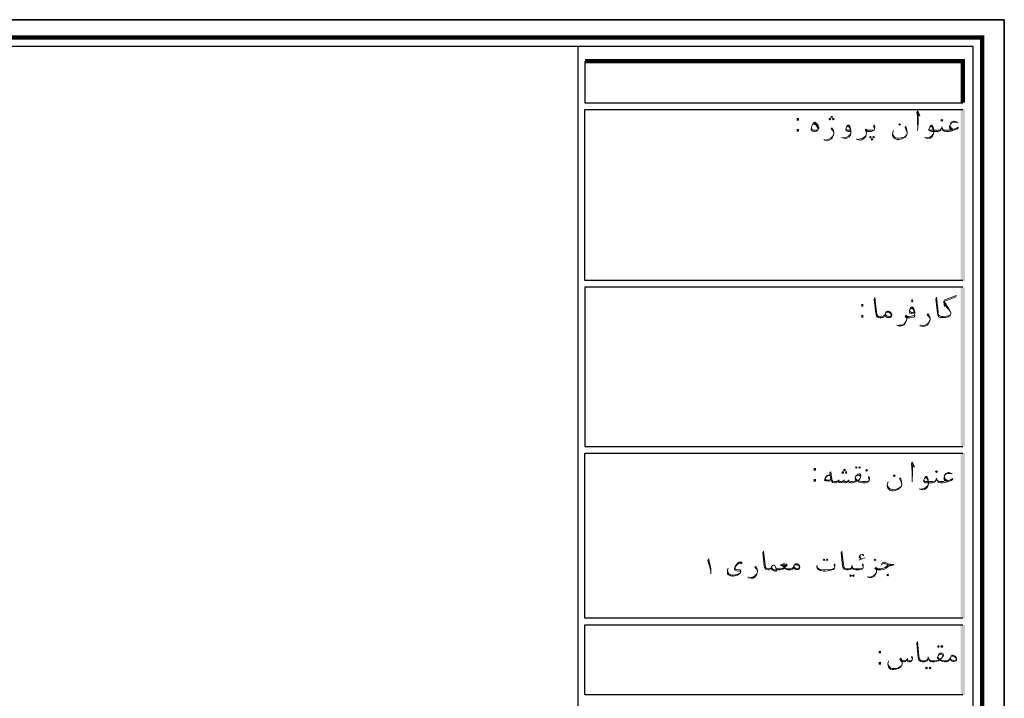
# Model space of a CAD drawing. Header units: metres. Extents: x -18 to 342, y 4 to 63.
# Tile 173 of 173: x 312 to 342, y 43 to 63. Entities that reach past the tile are written whole.
import ezdxf

# ---------------------------------------------------------------- set-up
doc = ezdxf.new("R2010")
doc.units = ezdxf.units.M
doc.header["$MEASUREMENT"] = 0
for name, color, linetype in [('PDF_KADR', 7, 'Continuous'), ('PDF_Text', 7, 'Continuous'), ('PDF_textt', 7, 'Continuous')]:
    doc.layers.add(name, color=color, linetype=linetype)
doc.styles.add('PDF B Mitra', font='BMITRA.TTF')

msp = doc.modelspace()

# ---------------------------------------------------------------- linework, layer by layer
at = {"layer": 'PDF_KADR', "lineweight": 25}
for points in [[(257.61, 4.013), (341.7, 4.013), (341.7, 63.476), (257.61, 63.476)], [(257.61, 63.476), (341.7, 63.476), (341.7, 4.013), (257.61, 4.013)], [(258.428, 4.832), (340.756, 4.832), (340.756, 62.657), (258.428, 62.657)]]:
    msp.add_lwpolyline(points, close=True, dxfattribs=at)
at = {"layer": 'PDF_KADR', "lineweight": 0, "const_width": 0.135}
msp.add_lwpolyline([(258.149, 62.937), (258.149, 4.552), (341.026, 4.552), (341.026, 62.937)], close=True, dxfattribs=at)
at = {"layer": 'PDF_KADR', "lineweight": 25}
for points in [[(328.765, 4.832), (328.765, 62.657)], [(328.967, 62.214), (328.967, 60.953), (340.438, 60.953)], [(340.438, 55.55), (328.967, 55.55), (328.967, 60.75), (340.438, 60.75)], [(340.438, 55.347), (328.967, 55.347), (328.967, 50.512), (340.438, 50.512)], [(340.438, 45.292), (328.967, 45.292), (328.967, 50.31), (340.438, 50.31)], [(340.438, 42.962), (328.967, 42.962), (328.967, 45.09), (340.438, 45.09)]]:
    msp.add_lwpolyline(points, dxfattribs=at)
at = {"layer": 'PDF_KADR', "lineweight": 0, "const_width": 0.135}
msp.add_lwpolyline([(340.438, 60.953), (340.438, 62.214), (328.967, 62.214)], dxfattribs=at)
at = {"layer": 'PDF_KADR', "transparency": 33554559}
for points in [[(340.371, 55.55), (340.505, 55.55), (340.371, 60.75)], [(340.505, 55.55), (340.371, 60.75), (340.505, 60.75)], [(340.371, 50.512), (340.505, 50.512), (340.371, 55.347)], [(340.505, 50.512), (340.371, 55.347), (340.505, 55.347)], [(340.371, 45.292), (340.505, 45.292), (340.371, 50.31)], [(340.505, 45.292), (340.371, 50.31), (340.505, 50.31)], [(340.371, 42.962), (340.505, 42.962), (340.371, 45.09)], [(340.505, 42.962), (340.371, 45.09), (340.505, 45.09)]]:
    msp.add_solid(points, dxfattribs=at)
at = {"layer": 'PDF_textt', "lineweight": 20}
for points in [[(339.051, 60.635), (339.138, 60.558), (339.07, 60.712), (339.041, 60.654), (339.061, 60.539), (339.061, 60.394), (339.07, 60.192), (339.061, 60.105)], [(339.07, 60.192), (339.08, 60.336), (339.08, 60.567), (339.07, 60.673)], [(340.284, 60.346), (340.236, 60.375), (340.178, 60.394), (340.159, 60.394), (340.101, 60.365), (340.062, 60.317), (340.034, 60.25), (340.034, 60.211), (340.043, 60.173), (340.072, 60.124), (340.053, 60.124), (340.005, 60.115), (339.976, 60.115), (339.918, 60.115), (339.86, 60.124), (339.841, 60.134), (339.822, 60.163)], [(336.027, 60.124), (335.969, 60.115), (335.931, 60.115), (335.892, 60.124), (335.854, 60.144), (335.844, 60.211)], [(335.902, 60.317), (335.94, 60.298), (335.988, 60.269), (336.017, 60.221), (336.046, 60.173), (336.046, 60.144)], [(335.931, 60.346), (335.979, 60.307), (336.017, 60.259), (336.037, 60.23)], [(336.528, 60.038), (336.508, 60.076), (336.48, 60.124), (336.441, 60.163), (336.47, 60.192), (336.489, 60.153), (336.518, 60.105), (336.528, 60.047), (336.528, 60.028), (336.518, 59.97), (336.489, 59.912), (336.451, 59.855), (336.383, 59.816), (336.316, 59.807), (336.248, 59.816), (336.22, 59.835)], [(337.029, 60.086), (337, 60.076), (336.961, 60.076), (336.932, 60.086), (336.913, 60.095), (336.894, 60.115), (336.884, 60.134), (336.884, 60.153), (336.913, 60.211), (336.952, 60.259), (336.961, 60.269), (336.98, 60.269), (337.009, 60.24), (337.029, 60.173), (337.038, 60.105), (337.038, 60.047), (337.029, 59.98), (336.99, 59.922), (336.923, 59.874), (336.855, 59.864), (336.788, 59.884), (336.759, 59.893)], [(336.913, 60.211), (336.932, 60.221), (336.952, 60.23), (336.971, 60.23), (337, 60.201), (337.019, 60.153), (337.029, 60.124), (337.038, 60.047), (337.029, 59.999), (336.98, 59.951), (336.913, 59.903), (336.846, 59.893), (336.797, 59.884)], [(337.029, 60.124), (336.99, 60.115), (336.952, 60.115), (336.923, 60.124), (336.903, 60.134), (336.894, 60.163)], [(337.761, 60.153), (337.761, 60.182), (337.751, 60.211), (337.732, 60.24), (337.751, 60.278), (337.761, 60.25), (337.77, 60.211), (337.77, 60.192), (337.761, 60.153), (337.751, 60.124), (337.732, 60.105), (337.693, 60.086), (337.645, 60.076), (337.578, 60.076), (337.549, 60.076), (337.52, 60.086), (337.52, 60.047), (337.51, 59.99), (337.491, 59.932), (337.443, 59.874), (337.375, 59.826), (337.308, 59.816), (337.24, 59.835), (337.212, 59.855)], [(337.52, 60.047), (337.51, 60.076), (337.501, 60.105), (337.472, 60.124), (337.501, 60.153), (337.539, 60.124), (337.568, 60.115), (337.578, 60.115), (337.655, 60.115), (337.732, 60.124), (337.751, 60.124)], [(337.549, 60.095), (337.51, 60.115), (337.491, 60.134)], [(338.753, 60.038), (338.724, 60.124), (338.685, 60.211), (338.714, 60.23), (338.743, 60.124), (338.753, 60.047), (338.753, 60.028), (338.743, 59.98), (338.733, 59.97), (338.685, 59.912), (338.627, 59.874), (338.55, 59.845), (338.493, 59.835), (338.444, 59.835), (338.387, 59.855), (338.358, 59.884), (338.329, 59.912), (338.31, 59.97), (338.31, 59.999), (338.319, 60.057), (338.338, 60.105)], [(340.043, 60.269), (340.053, 60.23), (340.082, 60.192), (340.139, 60.144), (340.236, 60.182), (340.303, 60.211), (340.294, 60.182), (340.245, 60.153), (340.13, 60.105), (340.082, 60.086), (340.005, 60.076), (339.976, 60.076), (339.918, 60.076), (339.879, 60.086), (339.841, 60.105), (339.831, 60.124), (339.812, 60.173), (339.802, 60.221), (339.793, 60.173), (339.773, 60.124), (339.764, 60.105), (339.725, 60.086), (339.687, 60.076), (339.629, 60.076), (339.485, 60.076), (339.456, 60.086), (339.436, 60.095), (339.417, 60.115), (339.407, 60.134), (339.407, 60.153), (339.436, 60.211), (339.465, 60.259), (339.485, 60.269), (339.504, 60.269), (339.533, 60.24), (339.552, 60.173), (339.562, 60.105), (339.562, 60.047), (339.542, 59.98), (339.513, 59.922), (339.446, 59.874), (339.379, 59.864), (339.302, 59.884), (339.282, 59.893)], [(339.436, 60.211), (339.456, 60.221), (339.475, 60.23), (339.494, 60.23), (339.523, 60.201), (339.533, 60.153), (339.542, 60.124), (339.562, 60.047), (339.542, 59.999), (339.504, 59.951), (339.436, 59.903), (339.369, 59.893), (339.311, 59.884)], [(339.783, 60.163), (339.764, 60.134), (339.745, 60.124), (339.687, 60.115), (339.629, 60.115), (339.475, 60.115), (339.446, 60.124), (339.427, 60.134), (339.417, 60.163)], [(340.12, 60.115), (340.082, 60.163), (340.043, 60.211)], [(340.062, 60.307), (340.101, 60.346), (340.168, 60.365), (340.217, 60.365), (340.265, 60.356)], [(336.248, 59.816), (336.306, 59.826), (336.374, 59.845), (336.441, 59.884), (336.489, 59.932), (336.518, 59.97)], [(337.25, 59.835), (337.298, 59.845), (337.366, 59.864), (337.433, 59.893), (337.491, 59.951), (337.51, 59.99)], [(338.319, 59.999), (338.329, 59.97), (338.358, 59.922), (338.396, 59.893), (338.444, 59.874), (338.483, 59.874), (338.57, 59.884), (338.627, 59.893), (338.676, 59.922), (338.733, 59.97)], [(338.069, 54.5), (338.049, 54.461), (338.04, 54.442), (338.011, 54.432), (337.963, 54.423), (337.934, 54.423), (337.924, 54.423), (337.886, 54.432), (337.847, 54.442), (337.818, 54.471), (337.809, 54.509), (337.799, 54.548), (337.751, 54.972), (337.77, 55.039), (337.818, 54.586), (337.828, 54.529), (337.838, 54.509), (337.857, 54.48), (337.886, 54.461), (337.924, 54.452), (337.934, 54.452), (337.972, 54.452), (338.03, 54.471), (338.059, 54.5), (338.078, 54.519)], [(340.053, 54.5), (339.995, 54.48), (339.937, 54.471), (339.841, 54.461), (339.802, 54.461), (339.793, 54.461), (339.764, 54.471), (339.725, 54.49), (339.706, 54.509), (339.696, 54.538), (339.687, 54.596), (339.639, 55.049), (339.619, 54.981), (339.668, 54.558), (339.677, 54.509), (339.687, 54.48), (339.716, 54.452), (339.754, 54.432), (339.793, 54.432), (339.802, 54.432), (339.841, 54.432), (339.918, 54.432), (339.995, 54.452), (340.024, 54.471), (340.053, 54.5), (340.072, 54.548), (340.072, 54.567), (340.062, 54.606), (340.005, 54.712), (339.879, 54.914), (340.226, 55.058), (340.236, 55.097), (339.879, 54.952), (339.86, 54.885), (339.889, 54.76), (339.879, 54.914)], [(338.984, 54.586), (338.955, 54.567), (338.926, 54.558), (338.887, 54.548), (338.859, 54.548), (338.83, 54.558), (338.82, 54.577), (338.82, 54.586), (338.82, 54.644), (338.839, 54.692), (338.868, 54.741), (338.897, 54.75), (338.907, 54.75), (338.926, 54.741), (338.955, 54.692), (338.974, 54.635), (338.984, 54.586), (338.984, 54.548), (338.974, 54.509), (338.916, 54.48), (338.878, 54.471), (338.791, 54.461), (338.772, 54.461)], [(338.839, 54.673), (338.878, 54.712), (338.907, 54.721), (338.926, 54.692), (338.964, 54.635), (338.964, 54.606), (338.955, 54.586), (338.936, 54.586), (338.907, 54.577), (338.878, 54.577), (338.859, 54.586), (338.839, 54.615)], [(339.889, 54.856), (339.956, 54.76)], [(339.889, 54.818), (339.995, 54.692), (340.062, 54.606)], [(338.098, 54.558), (338.117, 54.586), (338.146, 54.586), (338.175, 54.586), (338.204, 54.586), (338.213, 54.577), (338.242, 54.548), (338.261, 54.509), (338.261, 54.5), (338.242, 54.461), (338.223, 54.452), (338.184, 54.461), (338.117, 54.49), (338.088, 54.519)], [(338.984, 54.5), (338.984, 54.471), (338.955, 54.442), (338.897, 54.432), (338.82, 54.423), (338.791, 54.423), (338.762, 54.423), (338.743, 54.432), (338.743, 54.384), (338.733, 54.336), (338.704, 54.269), (338.666, 54.211), (338.589, 54.172), (338.521, 54.163), (338.454, 54.182), (338.435, 54.192)], [(338.743, 54.394), (338.733, 54.423), (338.714, 54.442), (338.685, 54.461), (338.714, 54.5), (338.753, 54.461), (338.781, 54.452), (338.791, 54.452)], [(338.762, 54.432), (338.733, 54.452), (338.704, 54.48)], [(339.446, 54.384), (339.427, 54.432), (339.398, 54.471), (339.359, 54.509), (339.379, 54.538), (339.407, 54.509), (339.436, 54.452), (339.446, 54.403), (339.446, 54.375), (339.436, 54.326), (339.407, 54.269), (339.369, 54.201), (339.292, 54.163), (339.224, 54.153), (339.157, 54.172), (339.138, 54.192)], [(338.464, 54.182), (338.512, 54.192), (338.589, 54.201), (338.656, 54.24), (338.704, 54.288), (338.733, 54.336)], [(339.167, 54.172), (339.215, 54.182), (339.292, 54.192), (339.359, 54.23), (339.407, 54.278), (339.436, 54.326)], [(338.887, 49.963), (338.974, 49.886), (338.907, 50.041), (338.878, 49.983), (338.897, 49.867), (338.907, 49.723), (338.907, 49.52), (338.907, 49.434)], [(338.907, 49.52), (338.916, 49.665), (338.916, 49.896), (338.907, 50.012)], [(336.412, 49.636), (336.345, 49.636), (336.325, 49.626), (336.306, 49.617), (336.258, 49.549), (336.239, 49.492), (336.239, 49.482), (336.268, 49.463), (336.364, 49.453), (336.374, 49.453), (336.431, 49.511)], [(336.412, 49.626), (336.335, 49.617), (336.306, 49.597), (336.258, 49.54), (336.258, 49.53), (336.268, 49.511), (336.297, 49.501), (336.403, 49.492), (336.431, 49.52)], [(337.597, 49.482), (337.597, 49.511), (337.587, 49.54), (337.578, 49.569), (337.587, 49.607), (337.597, 49.578), (337.606, 49.54), (337.606, 49.52), (337.597, 49.482), (337.587, 49.463), (337.568, 49.434), (337.529, 49.414), (337.481, 49.405), (337.414, 49.405), (337.395, 49.405), (337.337, 49.414), (337.279, 49.434), (337.26, 49.453), (337.25, 49.463), (337.221, 49.453), (337.183, 49.434), (337.135, 49.414), (337.086, 49.405), (337.067, 49.405), (337.038, 49.405), (337, 49.414), (336.971, 49.434), (336.952, 49.463), (336.942, 49.434), (336.913, 49.414), (336.884, 49.405), (336.874, 49.405), (336.836, 49.414), (336.817, 49.434), (336.807, 49.463), (336.788, 49.434), (336.759, 49.414), (336.72, 49.405), (336.711, 49.405), (336.682, 49.414), (336.663, 49.434), (336.643, 49.463), (336.624, 49.434), (336.595, 49.414), (336.566, 49.405), (336.557, 49.405), (336.547, 49.405), (336.499, 49.414), (336.47, 49.434), (336.451, 49.463), (336.431, 49.511), (336.403, 49.713), (336.431, 49.742), (336.46, 49.52), (336.47, 49.482), (336.48, 49.463), (336.499, 49.453), (336.547, 49.443), (336.557, 49.443), (336.576, 49.443), (336.614, 49.453), (336.643, 49.463), (336.663, 49.482), (336.682, 49.463), (336.72, 49.443), (336.74, 49.443), (336.788, 49.453), (336.807, 49.463), (336.826, 49.482), (336.855, 49.453), (336.874, 49.443), (336.913, 49.443), (336.952, 49.463), (336.971, 49.482), (336.98, 49.463), (337.009, 49.453), (337.038, 49.443), (337.067, 49.443), (337.086, 49.443), (337.163, 49.453), (337.221, 49.463), (337.183, 49.501), (337.173, 49.53), (337.173, 49.54), (337.183, 49.597), (337.221, 49.636), (337.26, 49.665), (337.298, 49.675), (337.318, 49.675), (337.337, 49.655), (337.346, 49.617), (337.346, 49.607), (337.337, 49.559), (337.298, 49.511), (337.26, 49.472), (337.289, 49.463), (337.327, 49.453), (337.395, 49.443), (337.414, 49.443), (337.491, 49.443), (337.568, 49.453), (337.587, 49.463)], [(337.337, 49.559), (337.337, 49.597), (337.318, 49.626), (337.298, 49.636), (337.279, 49.636), (337.221, 49.617), (337.183, 49.597)], [(340.12, 49.675), (340.072, 49.703), (340.014, 49.723), (339.995, 49.723), (339.937, 49.694), (339.899, 49.646), (339.87, 49.578), (339.87, 49.54), (339.879, 49.501), (339.908, 49.463), (339.889, 49.453), (339.841, 49.443), (339.812, 49.443), (339.754, 49.443), (339.696, 49.453), (339.677, 49.463), (339.658, 49.492)], [(339.899, 49.636), (339.937, 49.675), (340.005, 49.694), (340.053, 49.694), (340.101, 49.684)], [(336.364, 49.463), (336.258, 49.492)], [(336.672, 49.501), (336.663, 49.482)], [(336.836, 49.501), (336.826, 49.482)], [(336.98, 49.501), (336.971, 49.482)], [(337.183, 49.559), (337.183, 49.54), (337.212, 49.511), (337.26, 49.472)], [(338.589, 49.366), (338.56, 49.453), (338.521, 49.54), (338.55, 49.559), (338.579, 49.453), (338.589, 49.376), (338.589, 49.357), (338.579, 49.309), (338.57, 49.299), (338.521, 49.241), (338.464, 49.203), (338.387, 49.174), (338.329, 49.164), (338.281, 49.164), (338.223, 49.183), (338.194, 49.212), (338.165, 49.241), (338.146, 49.309), (338.146, 49.328), (338.155, 49.386), (338.175, 49.434)], [(338.155, 49.328), (338.165, 49.299), (338.194, 49.251), (338.232, 49.222), (338.281, 49.203), (338.319, 49.203), (338.406, 49.212), (338.464, 49.222), (338.512, 49.251), (338.57, 49.299)], [(339.879, 49.597), (339.889, 49.559), (339.918, 49.52), (339.976, 49.472), (340.082, 49.511), (340.139, 49.54), (340.13, 49.511), (340.082, 49.482), (339.966, 49.434), (339.918, 49.414), (339.841, 49.405), (339.812, 49.405), (339.764, 49.405), (339.716, 49.414), (339.687, 49.434), (339.668, 49.463), (339.648, 49.501), (339.639, 49.549), (339.629, 49.501), (339.61, 49.463), (339.6, 49.434), (339.562, 49.414), (339.523, 49.405), (339.465, 49.405), (339.321, 49.405), (339.292, 49.414), (339.273, 49.424), (339.253, 49.443), (339.244, 49.463), (339.244, 49.482), (339.273, 49.54), (339.302, 49.588), (339.321, 49.597), (339.34, 49.597), (339.369, 49.569), (339.388, 49.501), (339.398, 49.434), (339.398, 49.376), (339.379, 49.309), (339.35, 49.251), (339.282, 49.203), (339.215, 49.193), (339.138, 49.212), (339.119, 49.222)], [(339.273, 49.54), (339.292, 49.549), (339.311, 49.559), (339.33, 49.559), (339.359, 49.53), (339.379, 49.482), (339.379, 49.463), (339.398, 49.376), (339.379, 49.328), (339.34, 49.28), (339.273, 49.231), (339.205, 49.222), (339.147, 49.212)], [(339.619, 49.492), (339.61, 49.463), (339.581, 49.453), (339.533, 49.443), (339.465, 49.443), (339.311, 49.443), (339.282, 49.453), (339.263, 49.463), (339.253, 49.492)], [(339.956, 49.443), (339.918, 49.492), (339.879, 49.54)], [(335.305, 46.833), (335.285, 46.804), (335.266, 46.785), (335.247, 46.776), (335.208, 46.766), (335.17, 46.766), (335.131, 46.766), (335.083, 46.776), (335.045, 46.795), (335.025, 46.824), (334.996, 46.804), (334.977, 46.785), (334.939, 46.776), (334.881, 46.766), (334.852, 46.766), (334.842, 46.766), (334.813, 46.776), (334.785, 46.785), (334.765, 46.824), (334.736, 46.891), (334.717, 46.91), (334.707, 46.91), (334.688, 46.91), (334.679, 46.91), (334.659, 46.891), (334.63, 46.853), (334.611, 46.814), (334.592, 46.795), (334.582, 46.785), (334.563, 46.776), (334.544, 46.766), (334.534, 46.766), (334.496, 46.776), (334.457, 46.785), (334.438, 46.814), (334.419, 46.843), (334.409, 46.881), (334.37, 47.276), (334.39, 47.334), (334.438, 46.92), (334.447, 46.862), (334.447, 46.843), (334.467, 46.814), (334.496, 46.804), (334.534, 46.795), (334.544, 46.795), (334.582, 46.804), (334.602, 46.814), (334.611, 46.814)], [(337.414, 46.833), (337.414, 46.862), (337.404, 46.891), (337.385, 46.91), (337.404, 46.949), (337.414, 46.92), (337.414, 46.881), (337.414, 46.862), (337.414, 46.833), (337.404, 46.814), (337.375, 46.785), (337.346, 46.776), (337.298, 46.766), (337.231, 46.766), (337.192, 46.766), (337.144, 46.776), (337.115, 46.785), (337.096, 46.814), (337.086, 46.853), (337.077, 46.901), (337.067, 46.853), (337.057, 46.814), (337.038, 46.785), (337.009, 46.776), (336.961, 46.766), (336.923, 46.766), (336.913, 46.766), (336.874, 46.776), (336.836, 46.785), (336.817, 46.814), (336.797, 46.843), (336.788, 46.881), (336.749, 47.276), (336.769, 47.334), (336.817, 46.92), (336.826, 46.862), (336.826, 46.843), (336.846, 46.814), (336.874, 46.804), (336.913, 46.795), (336.923, 46.795), (336.971, 46.795), (337.019, 46.804), (337.048, 46.814), (337.057, 46.843)], [(337.404, 47.219), (337.414, 47.19), (337.433, 47.199), (337.423, 47.219), (337.404, 47.228), (337.385, 47.228), (337.337, 47.219), (337.308, 47.18), (337.298, 47.161), (337.298, 47.142), (337.327, 47.113), (337.366, 47.084), (337.279, 47.055), (337.366, 47.084), (337.472, 47.132)], [(332.791, 46.641), (332.791, 46.679), (332.791, 46.727), (332.772, 46.814), (332.752, 46.881), (332.723, 46.978), (332.695, 47.045), (332.723, 47.093), (332.743, 47.026), (332.762, 46.949), (332.781, 46.853), (332.791, 46.785), (332.791, 46.679)], [(332.714, 47.055), (332.743, 46.949)], [(333.715, 46.968), (333.696, 46.987), (333.658, 46.968), (333.619, 46.949), (333.571, 46.91), (333.552, 46.872), (333.532, 46.843), (333.523, 46.804), (333.542, 46.785), (333.581, 46.776), (333.677, 46.766), (333.696, 46.756), (333.706, 46.737), (333.706, 46.708), (333.696, 46.679), (333.677, 46.65), (333.638, 46.631), (333.6, 46.602), (333.552, 46.593), (333.523, 46.583), (333.465, 46.573), (333.446, 46.573), (333.388, 46.583), (333.369, 46.593), (333.33, 46.612), (333.301, 46.641), (333.292, 46.679), (333.301, 46.766), (333.321, 46.814)], [(333.687, 46.968), (333.706, 46.949), (333.735, 46.959), (333.735, 46.997), (333.706, 47.007), (333.687, 47.007), (333.638, 46.997), (333.619, 46.978), (333.581, 46.939), (333.552, 46.891), (333.523, 46.843), (333.513, 46.804), (333.513, 46.785), (333.523, 46.766), (333.532, 46.756), (333.581, 46.737), (333.638, 46.727), (333.687, 46.727), (333.687, 46.718), (333.696, 46.698), (333.687, 46.679), (333.687, 46.67), (333.638, 46.641), (333.571, 46.621), (333.532, 46.612), (333.465, 46.602), (333.427, 46.602), (333.388, 46.612), (333.359, 46.631), (333.33, 46.65), (333.321, 46.679), (333.311, 46.708), (333.301, 46.766)], [(334.765, 46.824), (334.785, 46.814), (334.813, 46.804), (334.842, 46.795), (334.852, 46.795), (334.9, 46.795), (334.948, 46.804), (334.987, 46.814), (335.025, 46.824), (335.054, 46.853), (335.102, 46.891), (335.112, 46.91), (335.102, 46.92), (335.073, 46.939), (335.025, 46.949), (334.987, 46.949), (334.948, 46.93), (334.9, 46.901), (334.948, 46.891), (334.987, 46.862), (335.025, 46.824), (335.045, 46.814), (335.073, 46.804), (335.122, 46.795), (335.17, 46.795), (335.208, 46.795), (335.256, 46.814), (335.295, 46.833), (335.305, 46.862)], [(336.557, 46.833), (336.557, 46.862), (336.547, 46.891), (336.528, 46.91), (336.547, 46.949), (336.557, 46.92), (336.557, 46.881), (336.557, 46.862), (336.557, 46.833), (336.547, 46.814), (336.518, 46.776), (336.46, 46.766), (336.335, 46.737), (336.258, 46.727), (336.21, 46.727), (336.114, 46.747), (336.056, 46.776), (336.027, 46.795), (336.017, 46.814), (336.008, 46.843), (336.008, 46.862), (336.017, 46.91)], [(337.366, 47.084), (337.337, 47.122), (337.327, 47.151), (337.327, 47.18), (337.337, 47.219)], [(337.963, 46.91), (338.001, 46.987), (338.04, 46.997), (338.059, 46.997), (338.175, 46.949), (338.232, 46.939), (338.281, 46.93), (338.348, 46.93), (338.319, 46.901), (338.271, 46.891), (338.223, 46.881), (338.175, 46.862), (338.117, 46.814), (338.04, 46.776), (337.963, 46.766), (337.866, 46.766), (337.847, 46.766), (337.818, 46.776), (337.818, 46.727), (337.818, 46.679), (337.789, 46.631), (337.751, 46.573), (337.683, 46.535), (337.626, 46.525), (337.558, 46.544), (337.539, 46.554)], [(337.818, 46.737), (337.818, 46.766), (337.799, 46.785), (337.77, 46.804), (337.799, 46.833), (337.838, 46.804), (337.866, 46.795), (337.934, 46.795), (338.001, 46.804), (338.078, 46.833), (338.155, 46.891), (338.204, 46.91), (338.261, 46.91), (338.204, 46.91), (338.059, 46.959), (338.04, 46.959), (337.992, 46.939)], [(334.207, 46.727), (334.187, 46.766), (334.168, 46.804), (334.13, 46.843), (334.149, 46.862), (334.178, 46.833), (334.197, 46.785), (334.207, 46.737), (334.207, 46.718), (334.197, 46.67), (334.178, 46.612), (334.139, 46.554), (334.072, 46.515), (334.004, 46.506), (333.947, 46.525), (333.918, 46.544)], [(333.956, 46.525), (334.004, 46.535), (334.062, 46.544), (334.13, 46.583), (334.178, 46.631), (334.197, 46.67)], [(334.785, 46.785), (334.794, 46.756), (334.794, 46.737), (334.775, 46.727), (334.756, 46.727), (334.707, 46.737), (334.679, 46.756), (334.64, 46.776), (334.611, 46.814), (334.63, 46.853)], [(334.736, 46.891), (334.756, 46.853), (334.775, 46.776), (334.775, 46.766), (334.765, 46.756), (334.756, 46.756), (334.717, 46.766), (334.679, 46.776), (334.65, 46.804), (334.63, 46.833)], [(335.324, 46.891), (335.343, 46.91), (335.372, 46.92), (335.391, 46.92), (335.42, 46.91), (335.439, 46.91), (335.459, 46.881), (335.478, 46.843), (335.478, 46.833), (335.459, 46.804), (335.439, 46.795), (335.401, 46.804), (335.343, 46.824), (335.314, 46.862)], [(336.008, 46.843), (336.037, 46.814), (336.104, 46.776), (336.21, 46.766), (336.248, 46.766), (336.364, 46.776), (336.47, 46.785), (336.508, 46.795), (336.547, 46.814)], [(337.096, 46.843), (337.106, 46.814), (337.135, 46.804), (337.183, 46.795), (337.231, 46.795), (337.308, 46.795), (337.375, 46.804), (337.404, 46.814)], [(337.568, 46.544), (337.616, 46.544), (337.683, 46.564), (337.741, 46.593), (337.789, 46.641), (337.818, 46.679)], [(337.847, 46.776), (337.818, 46.795), (337.789, 46.814)], [(340.043, 44.05), (340.024, 44.011), (340.005, 44.002), (339.985, 43.982), (339.937, 43.973), (339.908, 43.973), (339.889, 43.973), (339.831, 43.982), (339.773, 44.002), (339.754, 44.011), (339.745, 44.031), (339.716, 44.011), (339.687, 44.002), (339.629, 43.982), (339.581, 43.973), (339.562, 43.973), (339.513, 43.973), (339.465, 43.982), (339.436, 44.002), (339.417, 44.021), (339.398, 44.069), (339.388, 44.117), (339.388, 44.069), (339.369, 44.021), (339.35, 44.002), (339.311, 43.982), (339.273, 43.973), (339.224, 43.973), (339.215, 43.973), (339.167, 43.982), (339.138, 44.002), (339.109, 44.021), (339.09, 44.06), (339.08, 44.098), (339.041, 44.531), (339.061, 44.589), (339.109, 44.146), (339.119, 44.079), (339.128, 44.06), (339.147, 44.031), (339.176, 44.011), (339.215, 44.002), (339.224, 44.002), (339.282, 44.002), (339.33, 44.011), (339.359, 44.031), (339.379, 44.06)], [(338.598, 43.992), (338.598, 43.934), (338.598, 43.915), (338.589, 43.857), (338.541, 43.809), (338.483, 43.771), (338.406, 43.742), (338.348, 43.732), (338.3, 43.732), (338.242, 43.751), (338.213, 43.771), (338.184, 43.819), (338.165, 43.896), (338.175, 43.954), (338.194, 44.002)], [(338.598, 43.934), (338.589, 43.973), (338.531, 44.04), (338.57, 44.079), (338.589, 44.04), (338.598, 44.021), (338.637, 44.002), (338.676, 44.002), (338.714, 44.011), (338.743, 44.031), (338.762, 44.05), (338.781, 44.011), (338.81, 44.002), (338.839, 44.002), (338.878, 44.011), (338.907, 44.031)], [(338.916, 44.069), (338.887, 44.108), (338.907, 44.127), (338.916, 44.079), (338.916, 44.069), (338.907, 44.031), (338.887, 44.002), (338.868, 43.992), (338.839, 43.973), (338.801, 43.973), (338.762, 43.982), (338.753, 44.002), (338.743, 44.031), (338.714, 44.002), (338.685, 43.982), (338.656, 43.973), (338.637, 43.973), (338.598, 43.992), (338.55, 44.06)], [(338.762, 44.069), (338.762, 44.05)], [(339.407, 44.06), (339.427, 44.031), (339.456, 44.011), (339.504, 44.002), (339.562, 44.002), (339.581, 44.002), (339.658, 44.011), (339.716, 44.031), (339.687, 44.069), (339.668, 44.088), (339.668, 44.108), (339.687, 44.156), (339.716, 44.204), (339.764, 44.233), (339.793, 44.233), (339.812, 44.233), (339.831, 44.223), (339.851, 44.185), (339.851, 44.165), (339.831, 44.127), (339.793, 44.079), (339.754, 44.04), (339.783, 44.021), (339.822, 44.011), (339.889, 44.002), (339.908, 44.002), (339.947, 44.002), (340.005, 44.021), (340.034, 44.05), (340.053, 44.079)], [(339.677, 44.127), (339.687, 44.098), (339.706, 44.079), (339.754, 44.04)], [(339.831, 44.127), (339.831, 44.156), (339.812, 44.194), (339.793, 44.204), (339.773, 44.204), (339.716, 44.185), (339.687, 44.156)], [(340.072, 44.108), (340.091, 44.137), (340.12, 44.146), (340.149, 44.146), (340.168, 44.137), (340.188, 44.127), (340.217, 44.098), (340.236, 44.06), (340.236, 44.05), (340.217, 44.011), (340.197, 44.002), (340.159, 44.011), (340.091, 44.04), (340.062, 44.079)], [(338.165, 43.905), (338.184, 43.857), (338.213, 43.819), (338.252, 43.78), (338.3, 43.771), (338.338, 43.771), (338.425, 43.771), (338.483, 43.79), (338.531, 43.819), (338.589, 43.857)]]:
    msp.add_lwpolyline(points, dxfattribs=at)
for points in [[(336.403, 60.433), (336.431, 60.452), (336.403, 60.481), (336.383, 60.452)], [(336.46, 60.5), (336.48, 60.519), (336.46, 60.548), (336.431, 60.519)], [(336.508, 60.433), (336.537, 60.452), (336.508, 60.481), (336.48, 60.452)], [(339.802, 60.394), (339.831, 60.423), (339.802, 60.442), (339.773, 60.423)], [(335.94, 60.365), (335.95, 60.365), (336.008, 60.317), (336.037, 60.278), (336.056, 60.24), (336.065, 60.211), (336.065, 60.182), (336.046, 60.134), (336.027, 60.115), (335.998, 60.086), (335.95, 60.076), (335.931, 60.076), (335.873, 60.086), (335.854, 60.095), (335.844, 60.115), (335.834, 60.134), (335.834, 60.144), (335.844, 60.211), (335.873, 60.288), (335.911, 60.336)], [(338.521, 60.317), (338.55, 60.288), (338.521, 60.269), (338.502, 60.288)], [(337.635, 59.932), (337.655, 59.903), (337.635, 59.884), (337.606, 59.903)], [(337.683, 59.864), (337.712, 59.835), (337.683, 59.816), (337.655, 59.835)], [(337.732, 59.932), (337.761, 59.903), (337.732, 59.884), (337.712, 59.903)], [(338.907, 54.904), (338.926, 54.933), (338.907, 54.962), (338.878, 54.933)], [(338.069, 54.5), (338.088, 54.548), (338.117, 54.586), (338.136, 54.615), (338.155, 54.625), (338.175, 54.625), (338.204, 54.615), (338.252, 54.577), (338.271, 54.538), (338.281, 54.509), (338.281, 54.5), (338.271, 54.471), (338.252, 54.442), (338.232, 54.432), (338.204, 54.432), (338.175, 54.432), (338.146, 54.432), (338.107, 54.461)], [(336.797, 49.694), (336.817, 49.723), (336.797, 49.752), (336.769, 49.723)], [(336.846, 49.771), (336.874, 49.79), (336.846, 49.819), (336.817, 49.79)], [(336.894, 49.694), (336.923, 49.723), (336.894, 49.752), (336.874, 49.723)], [(337.202, 49.896), (337.231, 49.867), (337.202, 49.848), (337.183, 49.867)], [(337.308, 49.896), (337.337, 49.867), (337.308, 49.848), (337.279, 49.867)], [(337.52, 49.761), (337.549, 49.78), (337.52, 49.809), (337.501, 49.78)], [(338.358, 49.646), (338.387, 49.617), (338.358, 49.597), (338.338, 49.617)], [(339.639, 49.723), (339.668, 49.752), (339.639, 49.771), (339.61, 49.752)], [(335.305, 46.833), (335.314, 46.881), (335.343, 46.92), (335.362, 46.949), (335.382, 46.949), (335.391, 46.949), (335.42, 46.949), (335.468, 46.91), (335.478, 46.872), (335.488, 46.843), (335.488, 46.833), (335.478, 46.814), (335.468, 46.785), (335.449, 46.776), (335.42, 46.776), (335.391, 46.776), (335.372, 46.776), (335.333, 46.804)], [(336.229, 47.084), (336.248, 47.064), (336.229, 47.045), (336.2, 47.064)], [(336.325, 47.084), (336.345, 47.064), (336.325, 47.045), (336.297, 47.064)], [(337.77, 47.045), (337.799, 47.064), (337.77, 47.084), (337.751, 47.064)], [(335.025, 46.862), (335.006, 46.891), (334.958, 46.91), (335.025, 46.91), (335.073, 46.91)], [(338.165, 46.583), (338.184, 46.602), (338.165, 46.631), (338.136, 46.602)], [(337.029, 46.612), (337.057, 46.593), (337.029, 46.564), (337.009, 46.593)], [(337.125, 46.612), (337.144, 46.593), (337.125, 46.564), (337.096, 46.593)], [(339.696, 44.464), (339.725, 44.435), (339.696, 44.406), (339.677, 44.435)], [(339.802, 44.464), (339.831, 44.435), (339.802, 44.406), (339.773, 44.435)], [(340.043, 44.05), (340.062, 44.098), (340.091, 44.146), (340.111, 44.165), (340.13, 44.175), (340.149, 44.175), (340.168, 44.165), (340.226, 44.127), (340.245, 44.088), (340.245, 44.06), (340.245, 44.05), (340.245, 44.021), (340.226, 44.002), (340.207, 43.992), (340.168, 43.982), (340.149, 43.982), (340.12, 43.992), (340.082, 44.011)], [(339.34, 43.809), (339.369, 43.78), (339.34, 43.761), (339.311, 43.78)], [(339.446, 43.809), (339.465, 43.78), (339.446, 43.761), (339.417, 43.78)]]:
    msp.add_lwpolyline(points, close=True, dxfattribs=at)

# ---------------------------------------------------------------- texts
at = {"layer": 'PDF_Text', "char_height": 0.544, "attachment_point": 7, "style": 'PDF B Mitra'}
for insert in [(335.333, 60.075), (337.289, 54.421), (335.844, 49.442), (337.818, 43.885)]:
    msp.add_mtext(':', dxfattribs=dict(at, insert=insert))

doc.saveas('drawing.dxf')
